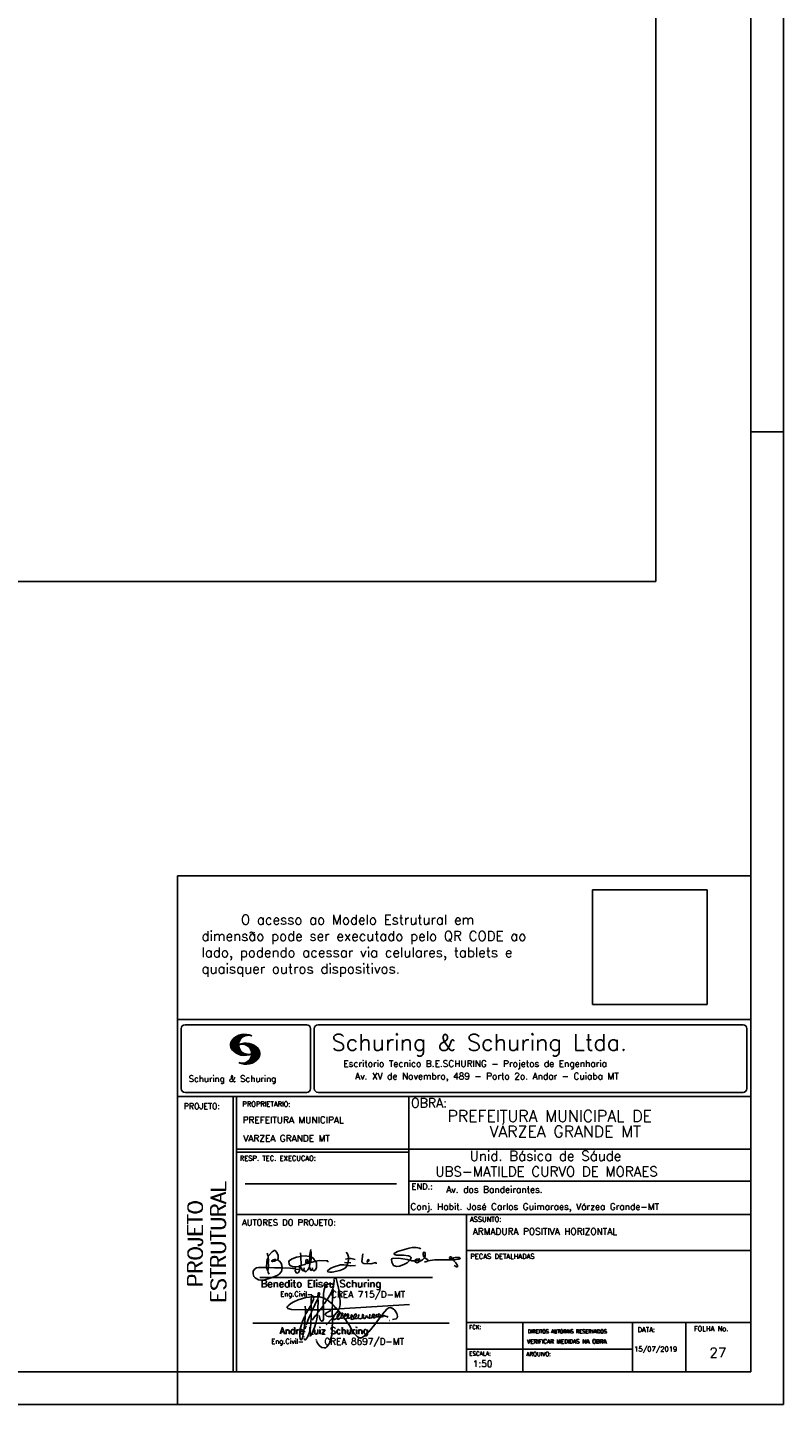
# Model space of a CAD drawing. Extents: x 0 to 119, y 0 to 84.
# Tile 20 of 21: x 96 to 119, y 0 to 42. Entities that reach past the tile are written whole.
import ezdxf

# ---------------------------------------------------------------- set-up
doc = ezdxf.new("R2010")
doc.units = 0
doc.header["$MEASUREMENT"] = 0
doc.layers.get('0').update_dxf_attribs({"linetype": 'CONTINUOUS'})
for name, color, linetype in [('1', 1, 'CONTINUOUS'), ('2', 2, 'CONTINUOUS'), ('8', 8, 'CONTINUOUS')]:
    doc.layers.add(name, color=color, linetype=linetype)
doc.styles.get("Standard").update_dxf_attribs({"font": 'ROMANS.SHX'})
picture_1 = doc.add_image_def('image1.png', size_in_pixel=(300, 300))
picture_2 = doc.add_image_def('image2.jpg', size_in_pixel=(3000, 2958))

# ---------------------------------------------------------------- blocks, each defined once
blk = doc.blocks.new('assinaturabenedito')
at = {"color": 162}
for points in [[(80.21, 160.29), (79.88, 160.45), (79.72, 161.68), (80.29, 161.77), (80.46, 162.01), (80.54, 163.49), (80.37, 163.74), (80.54, 164.8), (80.46, 166.12), (80.29, 166.36), (80.37, 167.51), (82.43, 169.81), (83.41, 170.39), (83.9, 170.39), (84.81, 169.48), (85.38, 167.84), (85.46, 166.36), (85.13, 165.71), (86.12, 164.97), (86.94, 163.98), (87.35, 162.83), (87.43, 161.68), (87.19, 161.52), (83.66, 161.52), (80.46, 161.77)], [(80.46, 167.68), (80.21, 167.84), (79.88, 169.07)], [(96.95, 167.51), (96.79, 169.24)], [(101.55, 163.82), (102.04, 164.31), (102.28, 166.78), (102.28, 167.1), (101.55, 167.19), (101.46, 167.51), (101.96, 170.06), (102.28, 169.81), (102.28, 167.27)], [(101.96, 170.06), (102.04, 170.96)], [(120.99, 164.31), (121.24, 166.12), (121.16, 167.19), (120.66, 168.66), (120.09, 169.57)], [(135.35, 163.57), (135.27, 164.23), (135.11, 164.31), (132.64, 163.57), (129.12, 163.74), (128.62, 163.9), (128.3, 164.15), (128.05, 164.89), (128.46, 168.66)], [(155.13, 165.22), (153.4, 165.22), (152.58, 165.54), (153.16, 166.78), (152.67, 167.35), (151.85, 167.68), (149.14, 168.01), (145.61, 168.01), (144.71, 168.34), (144.46, 168.91), (146.1, 169.9), (152.17, 171.62), (153.65, 171.87), (155.7, 171.87), (157.43, 171.62), (158.08, 171.29)], [(159.89, 166.69), (159.89, 167.1), (160.22, 167.51), (160.22, 168.91), (160.05, 169.48), (159.56, 169.65), (159.23, 168.99), (159.23, 168.42), (159.56, 167.27), (159.8, 167.19)], [(87.43, 161.36), (87.1, 159.8), (86.04, 158.4), (84.97, 157.66), (81.44, 156.27), (78.16, 155.28), (76.68, 155.28), (75.37, 155.53), (73.73, 156.51), (73.15, 157.25), (72.66, 158.56), (72.74, 159.96), (73.65, 161.11), (74.38, 161.52), (75.53, 161.77), (79.64, 161.77)], [(79.55, 161.85), (79.72, 164.8), (79.88, 165.87), (80.21, 166.28)], [(80.21, 160.29), (80.46, 161.6)], [(84.48, 165.54), (84.15, 165.87), (83.57, 165.87), (82.84, 165.71), (82.1, 165.05), (82.59, 164.8), (83.57, 164.97), (84.48, 165.54)], [(84.48, 165.54), (85.05, 165.63)], [(94.08, 161.03), (91.53, 161.36), (87.43, 161.52)], [(94.32, 162.18), (93.09, 162.18), (91.53, 162.83), (91.12, 163.41), (90.96, 164.8), (91.29, 165.38), (92.52, 166.2), (94.82, 167.1), (97.03, 167.43), (97.11, 162.92)], [(94.08, 161.03), (94.32, 162.18), (95.88, 162.34), (96.21, 162.59), (96.95, 162.67)], [(96.87, 161.77), (96.54, 161.77), (95.88, 162.26)], [(96.29, 160.7), (96.87, 161.52)], [(98.59, 160.54), (98.1, 159.96), (97.61, 160.37), (97.36, 161.44), (96.87, 161.6), (97.03, 162.75), (99.08, 163.33), (99.9, 163.9), (100.48, 163.74), (101.3, 164.07), (101.55, 163.9), (101.38, 162.01)], [(101.46, 167.43), (99.17, 167.76), (97.11, 167.51)], [(98.59, 160.54), (99.17, 159.71), (99.58, 159.63), (100.56, 160.62), (101.38, 161.93), (102.12, 160.29), (102.69, 160.78), (103.6, 160.12), (104.42, 160.54), (104.99, 161.85), (104.99, 163.9), (104.66, 164.97), (106.3, 165.3), (110.57, 165.22), (110.74, 164.97), (110.49, 164.56)], [(98.59, 160.54), (98.76, 161.6)], [(99.9, 163.9), (100.48, 164.8), (100.4, 165.63), (99.9, 165.79), (99.49, 165.22), (99.58, 164.23), (99.82, 164.15)], [(101.3, 164.07), (101.55, 167.1)], [(102.04, 164.31), (104.58, 164.97)], [(104.34, 164.97), (103.51, 166.36), (102.69, 166.94), (102.37, 166.94)], [(102.78, 160.78), (102.86, 161.52)], [(110.74, 160.29), (110.57, 159.96), (110.74, 159.63), (111.88, 159.39), (112.87, 159.39), (116.89, 160.21), (118.53, 160.86), (119.68, 161.6), (120.5, 162.83)], [(110.74, 160.29), (112.29, 161.44), (113.94, 162.18), (117.22, 163.08), (118.86, 163.16), (122.22, 162.59), (124.85, 162.83)], [(120.83, 164.15), (119.19, 164.39)], [(121.16, 166.36), (119.76, 166.04)], [(120.83, 164.15), (120.58, 163)], [(120.83, 164.15), (121.07, 164.31), (122.47, 164.23)], [(121.24, 166.2), (121.48, 166.36), (122.55, 166.36), (124.6, 165.87)], [(130.84, 164.8), (130.76, 165.22), (131.25, 165.79), (131.58, 165.71), (131.66, 165.3), (131.41, 164.97), (130.84, 164.8)], [(130.84, 164.8), (130.76, 164.48), (130.92, 164.23)], [(152.26, 165.38), (152.17, 165.54), (151.11, 165.79), (146.68, 166.53), (143.56, 166.36), (143.23, 166.2), (143.15, 165.79), (143.31, 164.56), (144.13, 162.83), (145.61, 162.26), (147.25, 162.51), (149.38, 163.33), (151.02, 164.23), (152.26, 165.38)], [(152.26, 165.38), (152.5, 165.54)], [(155.21, 165.05), (155.13, 165.3), (155.37, 165.71), (156.03, 166.04), (157.26, 166.2), (157.43, 165.87), (157.18, 165.54), (156.6, 165.3), (155.21, 165.05)], [(155.21, 165.05), (155.29, 164.48), (156.19, 164.23), (158.82, 165.63), (159.89, 166.69), (161.36, 165.79), (161.61, 165.3), (161.61, 165.13), (161.12, 164.89), (160.3, 164.64), (159.97, 164.72)], [(161.61, 165.13), (165.22, 165.63), (174, 165.63), (174.41, 165.71), (174.49, 166.28)], [(176.63, 162.1), (176.63, 162.75), (175.81, 164.15), (174.99, 164.97), (174.82, 165.63), (177.36, 166.04), (178.02, 166.28), (178.02, 166.53), (177.78, 166.86), (177.36, 166.94), (175.56, 166.94), (174.66, 166.61), (174.49, 166.36), (173.02, 166.2), (172.61, 166.69), (172.93, 167.19), (173.34, 167.19), (173.75, 166.86), (173.84, 166.45)], [(173.59, 165.63), (173.59, 166.12)], [(174.82, 165.63), (174.58, 165.71)], [(176.63, 162.1), (176.13, 162.1), (175.07, 162.75)], [(176.63, 162.1), (176.63, 162.1)], [(181.55, 165.95), (181.47, 166.12)], [(80.21, 160.29), (80.37, 159.22), (80.87, 158.32)], [(94.08, 161.03), (94.08, 160.86)], [(96.29, 160.7), (94.24, 160.86), (94.08, 160.21), (94.57, 159.14), (95.39, 158.89), (95.8, 159.22), (96.29, 160.29), (96.29, 160.7)]]:
    blk.add_lwpolyline(points, dxfattribs=at)
blk = doc.blocks.new('assinaturanadre')
at = {"color": 162}
for points in [[(-221.7, -2.3), (-221, 0.6), (-220.9, 2.9), (-221.5, 9.6), (-222.8, 15.9), (-224, 19.9), (-224.6, 20.6), (-224.9, 20.7), (-225.2, 20.2), (-225.2, 19.5)], [(-225.9, 15.1), (-226, 13.5), (-226.3, 12), (-226.6, 11.7), (-227.6, 9.5), (-230.5, 4.4), (-229.3, 3.4), (-229.1, 3.4), (-227.4, 1.9), (-226.7, 1.6), (-226.6, 0.8), (-226.9, -2.5), (-226.8, -7.8), (-226.5, -8.7), (-226.9, -9.4), (-226.6, -10.7), (-226.7, -17.3), (-227.1, -21.3), (-227.8, -23.8), (-228.8, -27.2), (-229.6, -28.6), (-230.7, -29.9), (-231.5, -30.5), (-232.5, -30.7), (-234.4, -30.3), (-235.9, -29.2), (-237.4, -27.3), (-238.1, -25.8)], [(-225.3, 18.9), (-225.7, 15.3), (-225.9, 15.1), (-226.3, 15.3), (-226.4, 15.6), (-227.2, 16), (-229.1, 16), (-230.7, 15.2), (-231.9, 13.7), (-232.6, 11.7), (-233, 8.7), (-233.2, 5.9), (-233, 5.4), (-233.3, 2.6), (-233.3, 1.1), (-233.1, 0.6), (-233.3, -0.1), (-233.2, -0.7), (-233.2, -2.6), (-233.7, -2.8), (-235.2, -2.8), (-235.1, -2.2), (-233.4, -0.2)], [(-226.3, 12), (-226.1, 11.9), (-226.1, 10.8), (-226.7, 1.7)], [(-225.3, 18.9), (-225.5, 18.9), (-225.5, 18.5)], [(-225.3, 18.9), (-225.2, 19)], [(-240.5, 6.6), (-246, 6.1), (-251.4, 4.4), (-254.6, 2.9), (-256.8, 1.6), (-258.4, 0.4), (-259, -0.3), (-259.4, -1.1), (-259.4, -1.5), (-258.9, -2.1), (-256.4, -2.8), (-246.5, -3), (-246.2, -2.8), (-246.4, -0.3)], [(-242.2, 0.2), (-243.2, -1.2), (-244, -3), (-246.2, -3)], [(-237.2, 6.7), (-236.9, 6.2), (-237.2, 4.7), (-237.6, 4.3), (-241.1, -3), (-242, -3), (-242.1, 0.8), (-242, 1.5), (-241.5, 1.9), (-240.4, 4.6), (-240.2, 6.6), (-237.4, 6.6), (-237.2, 6.7)], [(-241.9, 6.5), (-242.1, 4.5), (-242, 1.5)], [(-240.5, 6.6), (-240.5, 7), (-241.1, 7.4), (-241.6, 7.2), (-241.8, 6.6)], [(-237.3, 4.5), (-237, 4.1), (-237.1, -2.7), (-237.4, -2.9), (-240.9, -2.9)], [(-240.5, 6.6), (-240.3, 6.6)], [(-237.2, 6.7), (-237, 8.8), (-236.8, 9.3), (-236.5, 9.4), (-236.1, 9.3), (-236, 8.5), (-236.3, 7.1), (-236.6, 6.4), (-236.9, 6.3)], [(-236.5, 6.5), (-235, 6.3), (-233.3, 5.8)], [(-233, 5.4), (-232.7, 5.5), (-230.6, 4.3), (-232.4, 1.6), (-233, 0.9)], [(-230.5, 4.4), (-230.5, 4.4)], [(-226.6, 0.8), (-226.4, 0.8), (-225.2, -0.2), (-225, -0.7), (-223.7, -1.9), (-223.7, -2.4), (-226.8, -2.6)], [(-221.7, -2.3), (-170.7, 0.8)], [(-246.1, -3), (-246.2, -5.8), (-246.1, -6), (-246.4, -7.4), (-246.3, -8.5), (-246.9, -14.5), (-247.6, -20), (-248.4, -23.3), (-249.2, -24.7), (-249.5, -24.9), (-250.1, -24.3), (-250.4, -21.9), (-250.4, -19.9), (-250, -16.8), (-248.4, -11.5), (-246.9, -8), (-246.5, -7.6)], [(-241.9, -4.1), (-242.1, -5.8), (-242, -6), (-242, -7.7), (-242.2, -13.1), (-242.8, -17.4), (-243.4, -20), (-244.7, -22.8), (-246.1, -24.7), (-246.5, -24.9), (-246.8, -24.7), (-247.2, -23.7)], [(-244.3, -3), (-245.3, -5), (-246, -5.8)], [(-242.1, -5.7), (-242.4, -6), (-243.5, -8.3), (-245.6, -14)], [(-242, -2.9), (-243.9, -3)], [(-237.1, -3), (-237.3, -3.9), (-237.3, -4.5), (-237.1, -4.7), (-237.6, -5.8), (-237.4, -6.2), (-238, -9.8), (-238.6, -12.6), (-239.7, -15.9), (-241.8, -20.8), (-242.6, -21.8), (-243.3, -22.1)], [(-241.1, -3), (-241.5, -4), (-241.9, -4.1), (-242, -3.1)], [(-237.6, -5.8), (-239, -7.2), (-241.4, -10.6)], [(-235.3, -2.6), (-235.8, -3), (-237.1, -2.9)], [(-235.9, -3), (-236.1, -3.6), (-237, -4.6)], [(-233.1, -2.8), (-233, -9.3), (-233.2, -9.9), (-233.9, -11.2), (-234.3, -11.3), (-234.9, -11), (-235.4, -10.3), (-236.1, -8.1), (-236.2, -7.2)], [(-226.9, -2.6), (-233.2, -2.7)], [(-226.8, -7.6), (-227.8, -7.9), (-229.6, -7.9), (-230.7, -7.5), (-231.7, -6.7), (-231.8, -6), (-231, -5.1), (-228.3, -3.8), (-227.7, -3.8)], [(-226.9, -9.3), (-231.2, -13.8)], [(-222.4, -3.3), (-222.4, -3.7), (-225, -6.8), (-226.6, -7.4)], [(-226, -8.5), (-226.4, -8.6)], [(-225.1, -6.9), (-226, -8.5), (-225.9, -8.8), (-226, -9.7), (-225.5, -10), (-225, -10), (-223.2, -9)], [(-221.7, -2.3), (-223.6, -2.4)], [(-221.4, -4.9), (-222.2, -5.3), (-222.3, -6.1), (-222.8, -6.7), (-223.1, -8), (-223.1, -8.9), (-222.7, -9.8), (-222.3, -9.9), (-222, -9.8), (-220.5, -8.5)], [(-221.2, -5.1), (-221.3, -6.1), (-221.6, -6.7), (-222.4, -8.1), (-222.9, -8.4)], [(-221.9, -2.4), (-222.4, -3.3), (-222.8, -2.9), (-222.8, -2.6)], [(-222.4, -3.7), (-221.4, -4.4), (-221.4, -4.9), (-220.8, -5.2), (-220.3, -5.9), (-220, -6), (-219.5, -5.3), (-219.1, -5.3), (-219, -5.5), (-219.4, -6.5), (-220, -7), (-220.2, -7.6), (-220.5, -8.5), (-220, -9), (-219.6, -9.1), (-218.4, -8.5), (-217.9, -9.4), (-217.3, -9.7), (-216, -9.1), (-215.7, -8.7), (-215, -9), (-214.3, -9), (-213, -7.8), (-212.9, -7.1), (-212.7, -6.6), (-212.4, -6.6), (-212.2, -6.9), (-212.3, -7.8), (-212.6, -8.1), (-213, -8)], [(-220, -6), (-219.8, -6.7)], [(-219.8, -6.8), (-219.9, -7.1)], [(-219.8, -6.9), (-218.6, -7.9), (-218.3, -7.7), (-217.6, -6.2), (-217.3, -5.8), (-216.9, -6), (-216.8, -6.8), (-217.6, -7.8), (-218.4, -8.2), (-218.5, -8)], [(-218.4, -8.2), (-218.4, -8.5)], [(-190.5, -6.8), (-189.5, -7.3), (-189.8, -7.8), (-190.4, -8.1), (-191.6, -8), (-195.8, -13.7), (-200.2, -18.9), (-203.3, -21.9), (-205, -23), (-206.1, -23.3), (-207.5, -23.2), (-208.5, -22.7), (-210.9, -20.2), (-212.6, -17.7), (-213.8, -15.2), (-216.8, -10.6), (-217.2, -9.8)], [(-215.5, -8.3), (-215.9, -7.7), (-215.9, -6.8), (-215.5, -6), (-215.2, -6), (-215, -6.3), (-214.9, -7.2), (-215.5, -8.3)], [(-215.5, -8.3), (-215.5, -8.6)], [(-212.7, -8.1), (-213, -9.4), (-212.9, -9.8), (-212.3, -10), (-211.2, -9.5), (-210.9, -9.3), (-211.3, -8.6), (-211.3, -8.1), (-210.9, -7.2), (-210, -6.1), (-209.3, -6), (-209.1, -7.2), (-209.5, -8.1), (-210.4, -9.1), (-210.2, -9.4), (-208.7, -9.2), (-207.9, -8.6), (-207.4, -6.8), (-207.5, -6.4)], [(-212.7, -6.6), (-212.9, -6.3)], [(-210.4, -9.1), (-210.9, -9.2)], [(-204.5, -8.1), (-204.5, -8.5), (-205.3, -9.1), (-206.3, -9.5), (-207.5, -9.3), (-207.9, -8.8)], [(-204.5, -8.1), (-204, -7.8), (-204, -7), (-204.4, -6.4), (-204.8, -6.4), (-204.9, -7.7), (-204.5, -8.1)], [(-202.2, -7.2), (-202.1, -8.1), (-203, -9.3), (-203.5, -9.3), (-204.5, -8.6)], [(-201.4, -7.1), (-201.5, -7.5), (-201.3, -8.2), (-200.6, -8.7), (-200, -8.7)], [(-201.1, -6.5), (-201.1, -6.5)], [(-196.3, -7.5), (-197.2, -8.3), (-198.1, -8.7), (-199.2, -9), (-199.8, -9), (-199.9, -8.6), (-199.5, -7.1), (-199.5, -6.2)], [(-196.3, -7.5), (-196.1, -6.8), (-196.2, -6.4), (-197, -6.2), (-197.6, -6.8), (-197.7, -7.3), (-197.7, -7.8), (-197.5, -8.2)], [(-194.8, -7.9), (-195.8, -8.7), (-196.5, -8.8), (-197.2, -8.4)], [(-194.8, -7.2), (-194.3, -6.7), (-194.3, -6.4), (-194.8, -6.7), (-194.8, -7.2)], [(-194.8, -7.2), (-194.8, -8), (-194.6, -8.1), (-193.1, -8.1), (-192.1, -7.8), (-191.7, -8)], [(-192.1, -7.7), (-191.7, -7.1), (-192, -6.5), (-192.6, -6), (-193.1, -6), (-193.3, -7.1), (-192.6, -7.8)], [(-190.5, -6.8), (-191.3, -7.9)], [(-190.5, -6.8), (-190.2, -6.2), (-187.1, -2.4), (-185.6, -1.4), (-184.4, -1.2), (-182.5, -2.2), (-181.3, -3.2), (-179.9, -5.6), (-179.4, -7.6), (-179.6, -8.8), (-180.2, -9.6), (-183, -10)], [(-189.4, -7.2), (-189.1, -7), (-188.8, -7.3)], [(-189.4, -7.2), (-189.2, -7.6), (-188.7, -7.4), (-187.4, -7.8), (-186.7, -7.8), (-186.5, -8.1), (-186.1, -8.2)], [(-246.8, -18.6), (-246.9, -19.1)], [(-246.4, -16.4), (-246.4, -16.8)], [(-246.1, -15.4), (-246.2, -16.1)], [(-245.8, -14.5), (-245.9, -15)], [(-185.4, -10.8), (-185.2, -10.8)], [(-247.3, -22.3), (-247.3, -22.9)], [(-238.4, -24.6), (-238.4, -24.8)], [(-238.3, -25.2), (-238.2, -25.5)]]:
    blk.add_lwpolyline(points, dxfattribs=at)

msp = doc.modelspace()

# ---------------------------------------------------------------- linework, layer by layer
at = {"layer": '1', "linetype": 'Continuous'}
for p, q in [((118.900002, 0), (118.900002, 84.099998)), ((117.900002, 29.700001), (118.900002, 29.700001)), ((100.400002, 0), (100.400002, 1)), ((0, 0), (118.900002, 0))]:
    msp.add_line(p, q, dxfattribs=at)
at = {"layer": '2', "linetype": 'Continuous'}
for p, q in [((100.400002, 1), (100.400002, 16.142713)), ((117.900002, 16.142713), (100.400002, 16.142713)), ((100.400002, 11.755142), (117.900002, 11.755135)), ((100.515984, 11.477417), (100.515984, 9.648308)), ((100.632485, 11.593918), (104.348992, 11.593918)), ((104.465493, 11.477417), (104.465493, 9.648308)), ((104.578744, 11.477417), (104.578744, 9.648308)), ((104.695245, 11.593918), (117.667504, 11.593918)), ((117.784005, 11.477417), (117.784005, 9.648308)), ((102.021768, 10.985771), (102.328317, 11.292321)), ((102.022119, 10.971993), (102.345925, 11.295792)), ((102.022164, 11.000305), (102.308007, 11.286148)), ((102.022485, 10.958214), (102.364266, 11.300003)), ((102.024362, 11.016648), (102.2884, 11.280686)), ((102.024468, 10.94606), (102.381127, 11.302727)), ((102.026574, 11.03299), (102.265405, 11.271813)), ((102.026696, 10.934159), (102.39631, 11.303772)), ((102.028939, 10.922257), (102.412332, 11.305649)), ((102.032174, 10.911354), (102.426827, 11.306015)), ((102.032433, 11.052986), (102.239465, 11.26001)), ((102.035912, 10.900948), (102.44201, 11.307053)), ((102.039254, 11.073952), (102.210519, 11.245209)), ((102.039651, 10.890557), (102.456277, 11.307183)), ((102.043557, 10.880333), (102.469247, 11.306015)), ((102.048608, 10.871239), (102.32058, 11.143219)), ((102.052743, 11.10157), (102.17431, 11.223145)), ((102.053643, 10.862129), (102.302117, 11.110611)), ((102.058679, 10.853035), (102.291589, 11.085945)), ((102.064263, 10.84449), (102.283593, 11.06382)), ((102.070779, 10.836869), (102.279656, 11.045746)), ((102.077294, 10.829247), (102.275872, 11.027817)), ((102.08381, 10.821625), (102.274163, 11.011971)), ((102.090554, 10.814232), (102.27311, 10.996781)), ((102.096932, 10.807419), (102.270303, 10.980797)), ((102.10473, 10.800133), (102.273202, 10.968598)), ((102.111825, 10.793083), (102.274117, 10.955384)), ((102.119164, 10.786293), (102.275155, 10.942276)), ((102.33149, 10.998619), (102.346154, 11.013283)), ((102.348687, 11.001663), (102.365319, 11.018303)), ((102.363152, 11.001992), (102.384881, 11.023735)), ((102.377603, 11.00232), (102.401895, 11.026612)), ((102.392068, 11.002648), (102.419473, 11.030045)), ((102.40458, 11.001007), (102.435235, 11.03167)), ((102.408669, 11.231301), (102.483056, 11.305702)), ((102.41723, 10.999535), (102.451501, 11.033806)), ((102.429986, 10.998154), (102.466195, 11.034363)), ((102.438058, 11.246552), (102.495736, 11.30423)), ((102.441216, 10.99524), (102.480889, 11.03492)), ((102.452432, 10.992317), (102.495599, 11.035485)), ((102.462869, 11.257233), (102.508401, 11.302758)), ((102.464333, 10.990074), (102.508981, 11.034729)), ((102.474877, 10.986489), (102.523156, 11.034767)), ((102.481973, 11.2622), (102.521234, 11.301461)), ((102.484323, 10.981789), (102.536187, 11.033654)), ((102.494317, 10.977654), (102.548455, 11.031792)), ((102.502465, 11.268563), (102.533059, 11.299149)), ((102.504601, 10.973801), (102.561593, 11.0308)), ((102.514306, 10.969368), (102.573754, 11.028824)), ((102.518487, 11.270424), (102.5449, 11.296837)), ((102.522408, 10.963333), (102.585229, 11.026146)), ((102.532495, 10.959282), (102.597604, 11.024391)), ((102.534478, 11.272286), (102.557, 11.294808)), ((102.540383, 10.953034), (102.608834, 11.021485)), ((102.549111, 10.947632), (102.619698, 11.018219)), ((102.550469, 11.274147), (102.568551, 11.292221)), ((102.556161, 10.940537), (102.630761, 11.015137)), ((102.565194, 10.93544), (102.64187, 11.012116)), ((102.572106, 10.928208), (102.65223, 11.008339)), ((102.579827, 10.921784), (102.662606, 11.004555)), ((102.585916, 10.913735), (102.673303, 11.001122)), ((102.594003, 10.907692), (102.683312, 10.997002)), ((102.599908, 10.899468), (102.692727, 10.992279)), ((102.606622, 10.892029), (102.702447, 10.987854)), ((102.611749, 10.883019), (102.712228, 10.983506)), ((102.617654, 10.874802), (102.721871, 10.979012)), ((102.623757, 10.866768), (102.730432, 10.973442)), ((102.629495, 10.858353), (102.739999, 10.968857)), ((102.633523, 10.848244), (102.748651, 10.963379)), ((102.638391, 10.83899), (102.757043, 10.957634)), ((102.643319, 10.829773), (102.765557, 10.952019)), ((102.648354, 10.817597), (102.775674, 10.944924)), ((102.652337, 10.806755), (102.785027, 10.939453)), ((102.126824, 10.779808), (102.277612, 10.930596)), ((102.134484, 10.773323), (102.280084, 10.918923)), ((102.142129, 10.766846), (102.28254, 10.90725)), ((102.150094, 10.760674), (102.285897, 10.896469)), ((102.158334, 10.754769), (102.289651, 10.886078)), ((102.166573, 10.748863), (102.293405, 10.875695)), ((102.174798, 10.742966), (102.297204, 10.865357)), ((102.183389, 10.737427), (102.302072, 10.856102)), ((102.192224, 10.732109), (102.306954, 10.84684)), ((102.201058, 10.726807), (102.311837, 10.837578)), ((102.209878, 10.721497), (102.316918, 10.828537)), ((102.219186, 10.71666), (102.322839, 10.820305)), ((102.228631, 10.711968), (102.328744, 10.812088)), ((102.238076, 10.707276), (102.334664, 10.803864)), ((102.247537, 10.702599), (102.340798, 10.795861)), ((102.257638, 10.698563), (102.347695, 10.78862)), ((102.267739, 10.694519), (102.354608, 10.781388)), ((102.277825, 10.690483), (102.361505, 10.774155)), ((102.288201, 10.686714), (102.368585, 10.767105)), ((102.299005, 10.683373), (102.376473, 10.760849)), ((102.309792, 10.680031), (102.384362, 10.754601)), ((102.320596, 10.676697), (102.392251, 10.74836)), ((102.33207, 10.674027), (102.400323, 10.742287)), ((102.343621, 10.671448), (102.409234, 10.737053)), ((102.355172, 10.668869), (102.41813, 10.731819)), ((102.367196, 10.666748), (102.427041, 10.726586)), ((102.379601, 10.665009), (102.436257, 10.721665)), ((102.391992, 10.663277), (102.446252, 10.717522)), ((102.404778, 10.661919), (102.456246, 10.713379)), ((102.41813, 10.661141), (102.466226, 10.709244)), ((102.431497, 10.660355), (102.476907, 10.705773)), ((102.445306, 10.660042), (102.488122, 10.702851)), ((102.459756, 10.660355), (102.499337, 10.699936)), ((102.471292, 10.38913), (102.89573, 10.813568)), ((102.474206, 10.660668), (102.510674, 10.697136)), ((102.485131, 10.388832), (102.900948, 10.804665)), ((102.490594, 10.661675), (102.523843, 10.694931)), ((102.498956, 10.388527), (102.904992, 10.794571)), ((102.508157, 10.663521), (102.537621, 10.692986)), ((102.513772, 10.389206), (102.907525, 10.782967)), ((102.525292, 10.66594), (102.550775, 10.691422)), ((102.528802, 10.390091), (102.910821, 10.77211)), ((102.541863, 10.668862), (102.565743, 10.692742)), ((102.544091, 10.391251), (102.914102, 10.761261)), ((102.560266, 10.672806), (102.580132, 10.692681)), ((102.56054, 10.393555), (102.915566, 10.748596)), ((102.576974, 10.395859), (102.917245, 10.736138)), ((102.580102, 10.677895), (102.59446, 10.692261)), ((102.59446, 10.692261), (102.596536, 10.694336)), ((102.594857, 10.399597), (102.918939, 10.723679)), ((102.598123, 10.683296), (102.610558, 10.69574)), ((102.613046, 10.403664), (102.918511, 10.709122)), ((102.617166, 10.689835), (102.625375, 10.698044)), ((102.622354, 10.554344), (102.891091, 10.823075)), ((102.632821, 10.409302), (102.91813, 10.694611)), ((102.63308, 10.695977), (102.639565, 10.702462)), ((102.640725, 10.586838), (102.886773, 10.832894)), ((102.648705, 10.608963), (102.881814, 10.842072)), ((102.653298, 10.415634), (102.917764, 10.680092)), ((102.656198, 10.794724), (102.793786, 10.932312)), ((102.65693, 10.63131), (102.875085, 10.849472)), ((102.65986, 10.781189), (102.803063, 10.924393)), ((102.660699, 10.649239), (102.870355, 10.858895)), ((102.662652, 10.768639), (102.811746, 10.91774)), ((102.66517, 10.667847), (102.863503, 10.866165)), ((102.665231, 10.753647), (102.820916, 10.90934)), ((102.666238, 10.683037), (102.857552, 10.874352)), ((102.666314, 10.73967), (102.829202, 10.90255)), ((102.667291, 10.698235), (102.849771, 10.880722)), ((102.667901, 10.725861), (102.836678, 10.894646)), ((102.668115, 10.711846), (102.843789, 10.887528)), ((102.6764, 10.424599), (102.913491, 10.66169)), ((102.701272, 10.435334), (102.910226, 10.644287)), ((102.729577, 10.449501), (102.90162, 10.621544)), ((102.766122, 10.471909), (102.889016, 10.594803)), ((102.845025, 10.536675), (102.85772, 10.54937)), ((102.35032, 10.409546), (102.362588, 10.421799)), ((102.361459, 10.40654), (102.376412, 10.421486)), ((102.372598, 10.403542), (102.390222, 10.421173)), ((102.383752, 10.400551), (102.406152, 10.422959)), ((102.395669, 10.398346), (102.422158, 10.424828)), ((102.407601, 10.396141), (102.439584, 10.428116)), ((102.419549, 10.393929), (102.458703, 10.43309)), ((102.432137, 10.392388), (102.479928, 10.440178)), ((102.444955, 10.391075), (102.504067, 10.450188)), ((102.457772, 10.389756), (102.537148, 10.469132)), ((100.400002, 9.399994), (117.900002, 9.399994)), ((100.632485, 9.531807), (104.348992, 9.531807)), ((102.100381, 5.799996), (102.100381, 9.399994)), ((102.200387, 5.799996), (102.200387, 9.399994)), ((104.695245, 9.531807), (117.667504, 9.531807)), ((107.468575, 6.816429), (107.468575, 9.399994)), ((117.900002, 9.399994), (117.900002, 1)), ((107.468575, 7.799995), (102.200387, 7.799995)), ((107.468575, 7.699995), (102.200387, 7.699995)), ((107.468575, 7.799995), (117.900002, 7.800003)), ((102.470308, 6.739054), (107.088884, 6.739054)), ((107.468575, 6.816429), (117.900002, 6.816437)), ((107.468575, 6.816429), (107.468575, 5.799996)), ((102.100381, 1), (102.100381, 5.799996)), ((102.200387, 1), (102.200387, 5.799996)), ((102.200387, 5.799996), (117.900002, 5.799996)), ((109.220956, 4.799996), (109.220956, 5.799996)), ((109.220954, 4.701716), (117.900001, 4.701724)), ((109.220956, 1), (109.220956, 4.799996)), ((102.911416, 3.880457), (108.189851, 3.880457)), ((102.697602, 2.480272), (108.694489, 2.480272)), ((109.220956, 2.505768), (117.900002, 2.505776)), ((110.946786, 1), (110.946786, 2.505776)), ((114.296472, 1), (114.296472, 2.505776)), ((115.92097, 1), (115.92097, 2.505774)), ((109.220956, 1.691735), (114.296472, 1.691742)), ((117.900002, 1), (100.400002, 1))]:
    msp.add_line(p, q, dxfattribs=at)
for centre, radius, start, end in [((100.632485, 11.477417), 0.116502, 90, 180), ((104.348992, 11.477417), 0.116502, 0, 90), ((104.695245, 11.477417), 0.116502, 90, 180), ((117.667504, 11.477417), 0.116502, 0, 90), ((102.265145, 10.98227), 0.243989, 140.229431, 231.895096), ((102.448083, 10.815277), 0.491555, 63.393265, 138.909058), ((102.563226, 10.98333), 0.291044, 68.851509, 291.148499), ((102.492333, 10.543831), 0.491555, 41.090942, 116.606735), ((102.377191, 10.711891), 0.291044, 248.851501, 111.148491), ((102.448083, 11.15139), 0.491555, 218.229782, 296.60672), ((102.492333, 10.879952), 0.491555, 243.393265, 321.770233), ((102.675271, 10.710823), 0.243989, 308.104889, 39.770576), ((100.632485, 9.648308), 0.116502, 180, 270), ((104.348992, 9.648308), 0.116502, 270, 0), ((104.695245, 9.648308), 0.116502, 180, 270), ((117.667504, 9.648308), 0.116502, 270, 0)]:
    msp.add_arc(centre, radius, start, end, dxfattribs=at)
at = {"layer": '8', "linetype": 'Continuous'}
for p, q in [((117.900002, 1), (117.900002, 83.099998)), ((2.5, 1), (117.900002, 1))]:
    msp.add_line(p, q, dxfattribs=at)

# ---------------------------------------------------------------- block references
at = {"xscale": 0.06, "yscale": 0.06, "zscale": 0.06}
msp.add_blockref('assinaturabenedito', (98.348423, -5.523744), dxfattribs=at)
at = {"linetype": 'Continuous', "xscale": 0.042, "yscale": 0.042, "zscale": 0.042}
msp.add_blockref('assinaturanadre', (114.649684, 3.01472), dxfattribs=at)

# ---------------------------------------------------------------- texts
at = {"linetype": 'Continuous', "insert": (101.138304, 14.957831), "char_height": 0.3, "attachment_point": 1}
msp.add_mtext_dynamic_manual_height_columns('^IO acesso ao Modelo Estrutural em dimensão pode ser executado pelo QR CODE ao lado, podendo acessar via celulares, tablets e quaisquer outros dispositivos.', width=10.84065058, gutter_width=1.5, heights=[3.742444], dxfattribs=at)
at = {"layer": '1', "linetype": 'Continuous'}
for s, height, p in [('PREFEITURA MUNICIPAL DE', 0.35, (108.646575, 8.633815)), (' VÁRZEA GRANDE MT', 0.35, (109.688936, 8.159332)), ('Unid. Básica de Sáude', 0.3, (109.322018, 7.441803)), ('UBS-MATILDE CURVO DE MORAES', 0.3, (108.274186, 6.963667)), ('Av. dos Bandeirantes.', 0.2, (108.608694, 6.465806)), ('Conj. Habit. José Carlos Guimaraes, Várzea Grande-MT', 0.2, (107.51431, 5.940867)), ('ARMADURA POSITIVA HORIZONTAL', 0.2, (109.415115, 5.18374))]:
    msp.add_text(s, height=height, dxfattribs=at).set_placement(p)
at = {"layer": '1', "linetype": 'Continuous', "insert": (116.641528, 1.729188), "char_height": 0.3, "attachment_point": 1}
msp.add_mtext_dynamic_manual_height_columns('27', width=0.86139052, gutter_width=1, heights=[0], dxfattribs=at)
at = {"layer": '2', "linetype": 'Continuous'}
for s, height, p in [('Schuring & Schuring Ltda.', 0.5, (105.106835, 10.806786)), ('Escritorio Tecnico B.E.SCHURING - Projetos de Engenharia', 0.2, (105.464669, 10.308487)), ('Av. XV de Novembro, 489 - Porto 2o. Andar - Cuiaba MT', 0.2, (105.82319, 9.925888)), ('Schuring & Schuring', 0.19, (100.744332, 9.851486)), ('OBRA:', 0.278755, (107.532105, 9.070375)), ('PROJETO:', 0.175, (100.593148, 9.021591)), ('PROPRIETARIO:', 0.15, (102.38453, 9.097367)), ('PREFEITURA MUNICIPAL', 0.2, (102.390638, 8.588706)), ('VARZEA GRANDE MT', 0.2, (102.412159, 8.027363)), ('RESP. TEC. EXECUCAO:', 0.15, (102.306001, 7.444514)), ('END.:', 0.185837, (107.543763, 6.565421)), ('AUTORES DO PROJETO:', 0.185837, (102.37201, 5.463953)), ('ASSUNTO:', 0.15, (109.325458, 5.581304)), ('PECAS DETALHADAS', 0.15, (109.342866, 4.447065)), ('Benedito Eliseu Schuring', 0.22, (102.938317, 3.577287)), ('Benedito Eliseu Schuring', 0.22, (102.949792, 3.577287)), ('Eng.Civil-', 0.15, (103.537205, 3.298847)), ('CREA 715/D-MT', 0.2, (105.090738, 3.262761)), ('Andre Luiz Schuring', 0.2, (103.516735, 2.158082)), ('Andre Luiz Schuring', 0.2, (103.534292, 2.149201)), ('FCK:', 0.125, (109.300759, 2.299423)), ('DIREITOS AUTORAIS RESERVADOS', 0.11, (111.09472, 2.176125)), ('DIREITOS AUTORAIS RESERVADOS', 0.11, (111.103692, 2.176125)), ('DATA:', 0.15, (114.44804, 2.2071)), ('FOLHA No.', 0.15, (116.16551, 2.23814)), ('Eng.Civil-', 0.15, (103.262769, 1.853249)), ('CREA 8697/D-MT', 0.2, (104.883336, 1.825346)), ('VERIFICAR MEDIDAS NA OBRA', 0.125, (111.071481, 1.861862)), ('VERIFICAR MEDIDAS NA OBRA', 0.125, (111.080453, 1.861862)), ('15/07/2019', 0.15, (114.344341, 1.615775)), ('ESCALA:', 0.125, (109.307031, 1.490738)), ('1:50', 0.2, (109.417031, 1.144112)), ('ARQUIVO:', 0.125, (111.04905, 1.475601))]:
    msp.add_text(s, height=height, dxfattribs=at).set_placement(p)
for s, p in [('ESTRUTURAL', (101.873727, 3.12536)), ('ESTRUTURAL', (101.873727, 3.094507)), ('PROJETO', (101.169091, 3.606125)), ('PROJETO', (101.169091, 3.575272))]:
    msp.add_text(s, height=0.45, rotation=90, dxfattribs=at).set_placement(p)

# ---------------------------------------------------------------- pictures from other files: only their frames are drawn
at = {"linetype": 'Continuous'}
image = msp.add_image(picture_2, insert=(79.339283, 25.131524), size_in_units=(35.662804, 35.163524), dxfattribs=at)
image.dxf.flags = 15
image = msp.add_image(picture_1, insert=(113.068107, 12.209568), size_in_units=(3.506887, 3.506887), dxfattribs=at)
image.dxf.flags = 15

doc.saveas('drawing.dxf')
